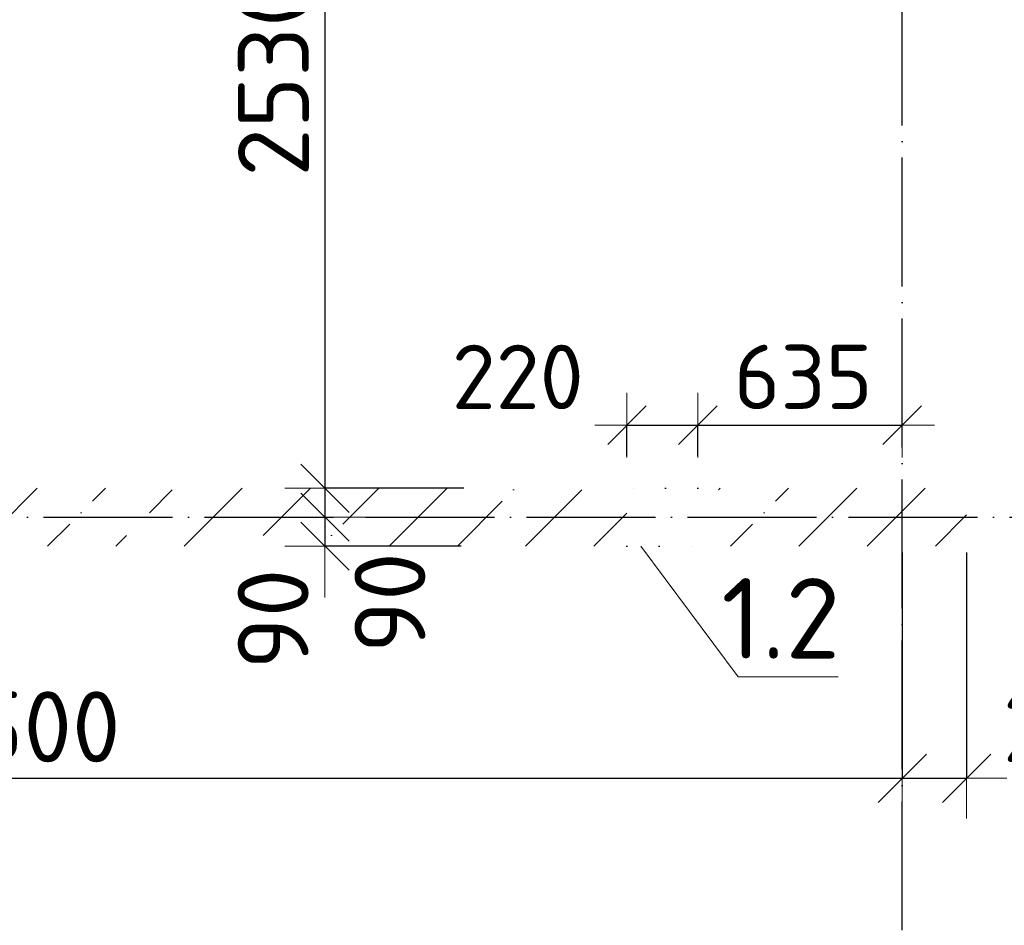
# Model space of a CAD drawing. Header units: millimetres. Extents: x -3495 to 109513, y -3287 to 62337.
# Tile 17 of 41: x 11159 to 14217, y 30432 to 33246. Entities that reach past the tile are written whole.
import ezdxf

# ---------------------------------------------------------------- set-up
doc = ezdxf.new("R2010")
doc.units = ezdxf.units.MM
doc.header["$PDMODE"] = 65
for name, pattern in [('______11', [500, 400, -50, 0, -50]), ('______5', [1100, 800, -100, 100, -100]), ('______9', [100, 0, -100])]:
    doc.linetypes.add(name, pattern=pattern)
for name, color, linetype, lineweight in [('Standard', 7, 'Continuous', 25), ('Размерная линия_ общее', 7, 'Continuous', 13), ('Размерная линия_ общее_1', 7, 'Continuous', 13), ('Стена_ общее', 7, 'Continuous', 35)]:
    doc.layers.add(name, color=color, linetype=linetype, lineweight=lineweight)
doc.layers.add('Осевая линия_ общее', color=7, linetype='______5', lineweight=13, true_color=0xa0a0a0)
doc.styles.add('ISOCPEUR', font='ISOCPEUR')
doc.dimstyles.new('DIMSTYLE_11', dxfattribs={"dimtxt": 220, "dimasz": 250, "dimexe": 0, "dimexo": 0, "dimgap": 110, "dimtad": 2, "dimdec": 0, "dimrnd": 5, "dimzin": 12, "dimdsep": 46, "dimtxsty": 'ISOCPEUR', "dimblk1": 'ALL_ML_STRICH', "dimblk2": 'ALL_ML_STRICH', "dimsah": 1, "dimcen": 0, "dimclrd": 7, "dimclre": 256, "dimclrt": 7, "dimadec": 0, "dimazin": 0, "dimtfac": 1, "dimtdec": 0, "dimtix": 1, "dimtmove": 2, "dimatfit": 3, "dimfxl": 0, "dimtvp": 1.2, "dimtzin": 0, "dimlwd": 0, "dimlwe": -3, "dimarcsym": 0})
doc.dimstyles.new('DIMSTYLE_3', dxfattribs={"dimtxt": 220, "dimasz": 250, "dimexe": 0, "dimexo": 0, "dimgap": 110, "dimtad": 2, "dimdec": 0, "dimrnd": 5, "dimzin": 12, "dimdsep": 46, "dimtxsty": 'ISOCPEUR', "dimblk1": 'ALL_ML_STRICH', "dimblk2": 'ALL_ML_STRICH', "dimsah": 1, "dimcen": 0, "dimclrd": 7, "dimclre": 256, "dimclrt": 7, "dimadec": 0, "dimazin": 0, "dimtfac": 1, "dimtdec": 0, "dimtix": 1, "dimtmove": 2, "dimatfit": 3, "dimfxl": 0, "dimtzin": 0, "dimlwd": 0, "dimlwe": -3, "dimarcsym": 0})
doc.dimstyles.new('DIMSTYLE_5', dxfattribs={"dimtxt": 200, "dimasz": 200, "dimexe": 0, "dimexo": 0, "dimgap": 100, "dimtad": 2, "dimdec": 0, "dimrnd": 5, "dimzin": 12, "dimdsep": 46, "dimtxsty": 'ISOCPEUR', "dimblk1": 'ALL_ML_STRICH', "dimblk2": 'ALL_ML_STRICH', "dimsah": 1, "dimcen": 0, "dimclrd": 7, "dimclre": 256, "dimclrt": 7, "dimadec": 0, "dimazin": 0, "dimtfac": 1, "dimtdec": 0, "dimtix": 1, "dimtmove": 2, "dimatfit": 3, "dimfxl": 0, "dimtzin": 0, "dimlwd": 0, "dimlwe": -3, "dimarcsym": 0})
doc.dimstyles.new('DIMSTYLE_7', dxfattribs={"dimtxt": 200, "dimasz": 200, "dimexe": 0, "dimexo": 0, "dimgap": 100, "dimtad": 2, "dimdec": 0, "dimrnd": 5, "dimzin": 12, "dimdsep": 46, "dimtxsty": 'ISOCPEUR', "dimblk1": 'ALL_ML_STRICH', "dimblk2": 'ALL_ML_STRICH', "dimsah": 1, "dimcen": 0, "dimclrd": 7, "dimclre": 256, "dimclrt": 7, "dimadec": 0, "dimazin": 0, "dimtfac": 1, "dimtdec": 0, "dimtix": 1, "dimtmove": 2, "dimatfit": 3, "dimfxl": 0, "dimtvp": 1.2, "dimtzin": 0, "dimlwd": 0, "dimlwe": -3, "dimarcsym": 0})
pattern_1 = [(45, (0, 0), (-212.132, 212.132), [400, -50, 0, -50]), (45, (-106.07, 106.07), (-212.132, 212.132), [800, -100, 100, -100])]

# ---------------------------------------------------------------- blocks, each defined once
blk = doc.blocks.new('ALL_ML_STRICH')
at = {"color": 0, "linetype": 'ByBlock', "lineweight": -2}
for p, q in [((0, -0.5), (0, 0.5)), ((-0.3, -0.3), (0.3, 0.3)), ((-1, 0), (0.5, 0))]:
    blk.add_line(p, q, dxfattribs=at)
blk = doc.blocks.new('*D83')
at = {"layer": 'DEFPOINTS', "color": 7, "linetype": 'Continuous', "lineweight": 13, "transparency": 33554687}
for p in [(12106.9, 34320), (12900, 34320), (12557.8, 31790)]:
    blk.add_point(p, dxfattribs=at)
at = {"layer": 'Размерная линия_ общее', "color": 253, "linetype": 'Continuous', "lineweight": -2, "true_color": 0xa0a0a0, "transparency": 33554687}
for p, q in [((12880, 34320), (12106.9, 34320)), ((12537.8, 31790), (12106.9, 31790))]:
    blk.add_line(p, q, dxfattribs=at)
at = {"layer": 'Размерная линия_ общее', "color": 7, "linetype": 'Continuous', "lineweight": -2, "transparency": 33554687}
blk.add_line((12106.9, 34320), (12106.9, 31790), dxfattribs=at)
at = {"layer": 'Размерная линия_ общее', "color": 7, "linetype": 'Continuous', "lineweight": 13, "transparency": 33554687, "xscale": 250, "yscale": 250, "zscale": 250}
for p, rotation in [((12106.9, 34320), 90), ((12106.9, 31790), 270)]:
    blk.add_blockref('ALL_ML_STRICH', p, dxfattribs=dict(at, rotation=rotation))
at = {"layer": 'Размерная линия_ общее', "color": 7, "linetype": 'Continuous', "lineweight": 13, "transparency": 33554687, "insert": (11946.9, 33066), "char_height": 220, "width": 880, "attachment_point": 5, "rotation": 90, "style": 'ISOCPEUR'}
blk.add_mtext('\\A1;{2530}', dxfattribs=at)
blk = doc.blocks.new('*D84')
at = {"layer": 'DEFPOINTS', "color": 7, "linetype": 'Continuous', "lineweight": 13, "transparency": 33554687}
for p in [(12106.9, 31790), (12557.8, 31790), (12394.5, 31700)]:
    blk.add_point(p, dxfattribs=at)
at = {"layer": 'Размерная линия_ общее', "color": 253, "linetype": 'Continuous', "lineweight": -2, "true_color": 0xa0a0a0, "transparency": 33554687}
for p, q in [((12537.8, 31790), (12106.9, 31790)), ((12106.9, 31700), (12106.9, 31700))]:
    blk.add_line(p, q, dxfattribs=at)
at = {"layer": 'Размерная линия_ общее', "color": 7, "linetype": 'Continuous', "lineweight": -2, "transparency": 33554687}
blk.add_line((12106.9, 31790), (12106.9, 31700), dxfattribs=at)
at = {"layer": 'Размерная линия_ общее', "color": 7, "linetype": 'Continuous', "lineweight": 13, "transparency": 33554687, "xscale": 250, "yscale": 250, "zscale": 250}
for p, rotation in [((12106.9, 31700), 270), ((12106.9, 31790), 90)]:
    blk.add_blockref('ALL_ML_STRICH', p, dxfattribs=dict(at, rotation=rotation))
at = {"layer": 'Размерная линия_ общее', "color": 7, "linetype": 'Continuous', "lineweight": 13, "transparency": 33554687, "insert": (12308.6, 31434.5), "char_height": 220, "width": 440, "attachment_point": 5, "rotation": 90, "style": 'ISOCPEUR'}
blk.add_mtext('\\A1;{90}', dxfattribs=at)
blk = doc.blocks.new('*D85')
at = {"layer": 'DEFPOINTS', "color": 7, "linetype": 'Continuous', "lineweight": 13, "transparency": 33554687}
for p in [(12106.9, 31700), (12394.5, 31700), (12549.4, 31610)]:
    blk.add_point(p, dxfattribs=at)
at = {"layer": 'Размерная линия_ общее', "color": 253, "linetype": 'Continuous', "lineweight": -2, "true_color": 0xa0a0a0, "transparency": 33554687}
for p, q in [((12106.9, 31700), (12106.9, 31700)), ((12529.4, 31610), (12106.9, 31610))]:
    blk.add_line(p, q, dxfattribs=at)
at = {"layer": 'Размерная линия_ общее', "color": 7, "linetype": 'Continuous', "lineweight": -2, "transparency": 33554687}
blk.add_line((12106.9, 31700), (12106.9, 31610), dxfattribs=at)
at = {"layer": 'Размерная линия_ общее', "color": 7, "linetype": 'Continuous', "lineweight": 13, "transparency": 33554687, "xscale": 250, "yscale": 250, "zscale": 250}
for p, rotation in [((12106.9, 31610), 270), ((12106.9, 31700), 90)]:
    blk.add_blockref('ALL_ML_STRICH', p, dxfattribs=dict(at, rotation=rotation))
at = {"layer": 'Размерная линия_ общее', "color": 7, "linetype": 'Continuous', "lineweight": 13, "transparency": 33554687, "insert": (11945.8, 31383.6), "char_height": 220, "width": 440, "attachment_point": 5, "rotation": 90, "style": 'ISOCPEUR'}
blk.add_mtext('\\A1;{90}', dxfattribs=at)
blk = doc.blocks.new('*D95')
at = {"layer": 'DEFPOINTS', "color": 7, "linetype": 'Continuous', "lineweight": 13, "transparency": 33554687}
for p in [(8400, 31610), (13900, 31610), (8400, 30888.8)]:
    blk.add_point(p, dxfattribs=at)
at = {"layer": 'Размерная линия_ общее', "color": 253, "linetype": 'Continuous', "lineweight": -2, "true_color": 0xa0a0a0, "transparency": 33554687}
for p, q in [((8400, 31590), (8400, 30888.8)), ((13900, 31590), (13900, 30888.8))]:
    blk.add_line(p, q, dxfattribs=at)
at = {"layer": 'Размерная линия_ общее', "color": 7, "linetype": 'Continuous', "lineweight": -2, "transparency": 33554687}
blk.add_line((8400, 30888.8), (13900, 30888.8), dxfattribs=at)
at = {"layer": 'Размерная линия_ общее', "color": 7, "linetype": 'Continuous', "lineweight": 13, "transparency": 33554687, "xscale": 250, "yscale": 250, "zscale": 250, "rotation": 180}
blk.add_blockref('ALL_ML_STRICH', (8400, 30888.8), dxfattribs=at)
at = {"layer": 'Размерная линия_ общее', "color": 7, "linetype": 'Continuous', "lineweight": 13, "transparency": 33554687, "xscale": 250, "yscale": 250, "zscale": 250}
blk.add_blockref('ALL_ML_STRICH', (13900, 30888.8), dxfattribs=at)
at = {"layer": 'Размерная линия_ общее', "color": 7, "linetype": 'Continuous', "lineweight": 13, "transparency": 33554687, "insert": (11161, 31048.8), "char_height": 220, "width": 880, "attachment_point": 5, "style": 'ISOCPEUR'}
blk.add_mtext('\\A1;{5500}', dxfattribs=at)
blk = doc.blocks.new('*D96')
at = {"layer": 'DEFPOINTS', "color": 7, "linetype": 'Continuous', "lineweight": 13, "transparency": 33554687}
for p in [(13900, 31610), (14100, 31610), (13900, 30888.8)]:
    blk.add_point(p, dxfattribs=at)
at = {"layer": 'Размерная линия_ общее', "color": 253, "linetype": 'Continuous', "lineweight": -2, "true_color": 0xa0a0a0, "transparency": 33554687}
for p, q in [((13900, 31590), (13900, 30888.8)), ((14100, 31590), (14100, 30888.8))]:
    blk.add_line(p, q, dxfattribs=at)
at = {"layer": 'Размерная линия_ общее', "color": 7, "linetype": 'Continuous', "lineweight": -2, "transparency": 33554687}
blk.add_line((13900, 30888.8), (14100, 30888.8), dxfattribs=at)
at = {"layer": 'Размерная линия_ общее', "color": 7, "linetype": 'Continuous', "lineweight": 13, "transparency": 33554687, "xscale": 250, "yscale": 250, "zscale": 250, "rotation": 180}
blk.add_blockref('ALL_ML_STRICH', (13900, 30888.8), dxfattribs=at)
at = {"layer": 'Размерная линия_ общее', "color": 7, "linetype": 'Continuous', "lineweight": 13, "transparency": 33554687, "xscale": 250, "yscale": 250, "zscale": 250}
blk.add_blockref('ALL_ML_STRICH', (14100, 30888.8), dxfattribs=at)
at = {"layer": 'Размерная линия_ общее', "color": 7, "linetype": 'Continuous', "lineweight": 13, "transparency": 33554687, "insert": (14437.7, 31049), "char_height": 220, "width": 660, "attachment_point": 5, "style": 'ISOCPEUR'}
blk.add_mtext('\\A1;{200}', dxfattribs=at)
blk = doc.blocks.new('*D359')
at = {"layer": 'DEFPOINTS', "color": 7, "linetype": 'Continuous', "lineweight": 13, "transparency": 33554687}
for p in [(13045, 31985.9), (13045, 31790), (13265, 31790)]:
    blk.add_point(p, dxfattribs=at)
at = {"layer": 'Размерная линия_ общее_1', "color": 253, "linetype": 'Continuous', "lineweight": -2, "true_color": 0xa0a0a0, "transparency": 33554687}
for p, q in [((13045, 31890), (13045, 31985.9)), ((13265, 31890), (13265, 31985.9))]:
    blk.add_line(p, q, dxfattribs=at)
at = {"layer": 'Размерная линия_ общее_1', "color": 7, "linetype": 'Continuous', "lineweight": -2, "transparency": 33554687}
blk.add_line((13045, 31985.9), (13265, 31985.9), dxfattribs=at)
at = {"layer": 'Размерная линия_ общее_1', "color": 7, "linetype": 'Continuous', "lineweight": 13, "transparency": 33554687, "xscale": 200, "yscale": 200, "zscale": 200, "rotation": 180}
blk.add_blockref('ALL_ML_STRICH', (13045, 31985.9), dxfattribs=at)
at = {"layer": 'Размерная линия_ общее_1', "color": 7, "linetype": 'Continuous', "lineweight": 13, "transparency": 33554687, "xscale": 200, "yscale": 200, "zscale": 200}
blk.add_blockref('ALL_ML_STRICH', (13265, 31985.9), dxfattribs=at)
at = {"layer": 'Размерная линия_ общее_1', "color": 7, "linetype": 'Continuous', "lineweight": 13, "transparency": 33554687, "insert": (12705.7, 32135.7), "char_height": 200, "width": 600, "attachment_point": 5, "style": 'ISOCPEUR'}
blk.add_mtext('\\A1;{220}', dxfattribs=at)
blk = doc.blocks.new('*D360')
at = {"layer": 'DEFPOINTS', "color": 7, "linetype": 'Continuous', "lineweight": 13, "transparency": 33554687}
for p in [(13265, 31985.9), (13900, 31967.2), (13265, 31790)]:
    blk.add_point(p, dxfattribs=at)
at = {"layer": 'Размерная линия_ общее_1', "color": 253, "linetype": 'Continuous', "lineweight": -2, "true_color": 0xa0a0a0, "transparency": 33554687}
for p, q in [((13265, 31890), (13265, 31985.9)), ((13900, 31985.9), (13900, 31985.9))]:
    blk.add_line(p, q, dxfattribs=at)
at = {"layer": 'Размерная линия_ общее_1', "color": 7, "linetype": 'Continuous', "lineweight": -2, "transparency": 33554687}
blk.add_line((13265, 31985.9), (13900, 31985.9), dxfattribs=at)
at = {"layer": 'Размерная линия_ общее_1', "color": 7, "linetype": 'Continuous', "lineweight": 13, "transparency": 33554687, "xscale": 200, "yscale": 200, "zscale": 200, "rotation": 180}
blk.add_blockref('ALL_ML_STRICH', (13265, 31985.9), dxfattribs=at)
at = {"layer": 'Размерная линия_ общее_1', "color": 7, "linetype": 'Continuous', "lineweight": 13, "transparency": 33554687, "xscale": 200, "yscale": 200, "zscale": 200}
blk.add_blockref('ALL_ML_STRICH', (13900, 31985.9), dxfattribs=at)
at = {"layer": 'Размерная линия_ общее_1', "color": 7, "linetype": 'Continuous', "lineweight": 13, "transparency": 33554687, "insert": (13592.5, 32135.9), "char_height": 200, "width": 600, "attachment_point": 5, "style": 'ISOCPEUR'}
blk.add_mtext('\\A1;{635}', dxfattribs=at)
blk = doc.blocks.new('СЛОЖНЫЙ_ОБЪЕКТ_9')
at = {"layer": 'Осевая линия_ общее', "color": 253, "linetype": '______11', "lineweight": -3, "true_color": 0xa0a0a0, "transparency": 33554687}
for p, q in [((13900, -2590), (13900, 47490)), ((-2770, 31700), (18570, 31700))]:
    blk.add_line(p, q, dxfattribs=at)

msp = doc.modelspace()

# ---------------------------------------------------------------- hatches: boundary and pattern name
at = {"layer": 'Стена_ общее', "linetype": 'Continuous', "lineweight": 18, "transparency": 33554687}
h = msp.add_hatch(dxfattribs=at)
h.set_pattern_fill('__________539', scale=100, style=0, pattern_type=2)
h.set_pattern_definition(pattern_1)
h.paths.add_polyline_path([(13045, 31790), (9910, 31790), (9910, 31610), (13045, 31610)], flags=0)
h = msp.add_hatch(dxfattribs=at)
h.set_pattern_fill('__________539', scale=100, style=0, pattern_type=2)
h.set_pattern_definition(pattern_1)
h.paths.add_polyline_path([(14100, 31790), (13265, 31790), (13265, 31610), (14100, 31610)], flags=0)

# ---------------------------------------------------------------- linework, layer by layer
at = {"layer": 'Осевая линия_ общее', "color": 7, "linetype": 'Continuous', "lineweight": 13, "transparency": 33554687}
msp.add_lwpolyline([(13088.5, 31610), (13390.6, 31204.3), (13700.6, 31204.3)], dxfattribs=at)
at = {"layer": 'Стена_ общее', "color": 7, "linetype": '______9', "lineweight": -3, "transparency": 33554687}
for p, q in [((13265, 31790), (13045, 31790)), ((13265, 31790), (13045, 31790)), ((13045, 31610), (13265, 31610)), ((13045, 31610), (13265, 31610))]:
    msp.add_line(p, q, dxfattribs=at)

# ---------------------------------------------------------------- block references
at = {"layer": 'Осевая линия_ общее', "color": 253, "linetype": '______11', "lineweight": -3, "true_color": 0xa0a0a0, "transparency": 33554687}
msp.add_blockref('СЛОЖНЫЙ_ОБЪЕКТ_9', (0, 0), dxfattribs=at)

# ---------------------------------------------------------------- texts
at = {"layer": 'Standard', "color": 7, "linetype": 'Continuous', "lineweight": 13, "transparency": 33554687, "insert": (13522.8, 31385.7), "char_height": 250, "width": 473.684, "attachment_point": 5, "style": 'ISOCPEUR'}
msp.add_mtext('\\A1;{\\fISOCPEUR|i0|b0;\\H250.000000;\\W1.000000;\\C7;1.2}\\P', dxfattribs=at)

# ---------------------------------------------------------------- dimensions: what is measured, and where the dimension line sits
at = {"layer": 'Размерная линия_ общее', "color": 7, "linetype": 'Continuous', "lineweight": 13, "transparency": 33554687}
for base, p1, p2, dimstyle, picture, middle in [((12106.9, 31790), (12880, 34320), (12537.8, 31790), 'DIMSTYLE_3', '*D83', (11946.9, 33066)), ((12106.9, 31700), (12537.8, 31790), (12106.9, 31700), 'DIMSTYLE_11', '*D84', (12308.6, 31434.5)), ((12106.9, 31610), (12106.9, 31700), (12529.4, 31610), 'DIMSTYLE_11', '*D85', (11945.8, 31383.6))]:
    dim = msp.add_linear_dim(base=base, p1=p1, p2=p2, angle=270, dimstyle=dimstyle, override={"dimpost": '<>', "dimclrd": 7, "dimclre": 253, "dimclrt": 7, "dimlwd": 0, "dimlwe": 65533}, dxfattribs=at)
    dim.commit()
    dim.dimension.update_dxf_attribs({"geometry": picture, "text_midpoint": middle, "dimtype": 160})
for base, p1, p2, dimstyle, picture, middle in [((13900, 30888.8), (8400, 31590), (13900, 31590), 'DIMSTYLE_3', '*D95', (11161, 31048.8)), ((14100, 30888.8), (13900, 31590), (14100, 31590), 'DIMSTYLE_11', '*D96', (14437.7, 31049))]:
    dim = msp.add_linear_dim(base=base, p1=p1, p2=p2, dimstyle=dimstyle, override={"dimpost": '<>', "dimclrd": 7, "dimclre": 253, "dimclrt": 7, "dimlwd": 0, "dimlwe": 65533}, dxfattribs=at)
    dim.commit()
    dim.dimension.update_dxf_attribs({"geometry": picture, "text_midpoint": middle, "dimtype": 160})
at = {"layer": 'Размерная линия_ общее_1', "color": 7, "linetype": 'Continuous', "lineweight": 13, "transparency": 33554687}
for base, p1, p2, dimstyle, picture, middle in [((13265, 31985.9), (13045, 31890), (13265, 31890), 'DIMSTYLE_7', '*D359', (12705.7, 32135.7)), ((13900, 31985.9), (13265, 31890), (13900, 31985.9), 'DIMSTYLE_5', '*D360', (13592.5, 32135.9))]:
    dim = msp.add_linear_dim(base=base, p1=p1, p2=p2, dimstyle=dimstyle, override={"dimpost": '<>', "dimclrd": 7, "dimclre": 253, "dimclrt": 7, "dimlwd": 0, "dimlwe": 65533}, dxfattribs=at)
    dim.commit()
    dim.dimension.update_dxf_attribs({"geometry": picture, "text_midpoint": middle, "dimtype": 160})

doc.saveas('drawing.dxf')
